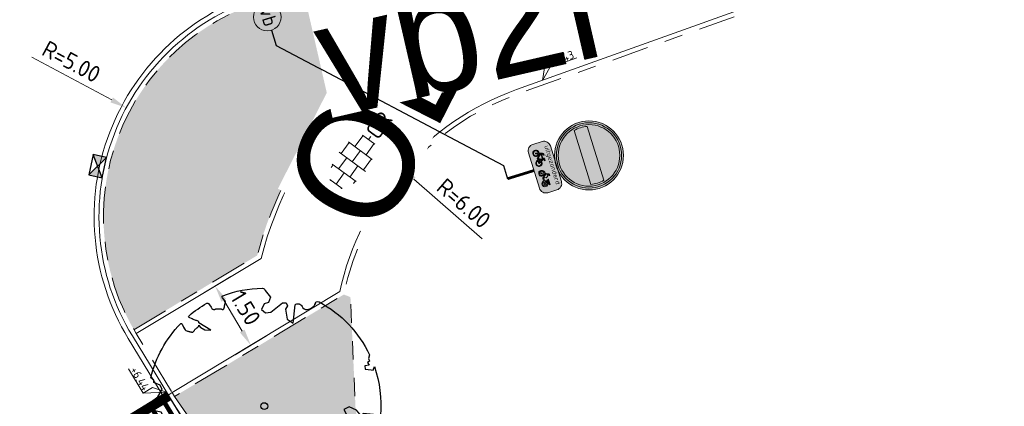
# Model space of a CAD drawing. Header units: metres. Extents: x 155090 to 155676, y 461362 to 461889.
# Tile 91 of 98: x 155244.14 to 155265.56, y 461695.56 to 461703.97. Entities that reach past the tile are written whole.
import ezdxf
from ezdxf.enums import TextEntityAlignment as Align

# ---------------------------------------------------------------- set-up
doc = ezdxf.new("R2018")
doc.units = ezdxf.units.M
doc.linetypes.add('VH-OPSLUITBAND-SO', pattern=[10, 4, -2, 2, -2])
doc.linetypes.add('XX-HIDDEN', pattern=[4, 2, -2])
doc.layers.get('0').update_dxf_attribs({"lineweight": 18})
doc.layers.get('Defpoints').update_dxf_attribs({"lineweight": 18})
for name, color, linetype, lineweight in [('N-WE-GR-BOOM-S', 90, 'Continuous', 25), ('N-WE-IE-MEUBILAIR_WEGMEUBILAIR-S-200', 7, 'Continuous', 25), ('N-WE-IE-MEUBILAIR_WEGMEUBILAIR_PAAL-S-200', 7, 'Continuous', 25), ('N-WE-VH-KANTOPSLUITING-T18', 10, 'Continuous', 18), ('N-WE-VH-KANTOPSLUITING_OPSLUITBAND_100X200-G', 150, 'VH-OPSLUITBAND-SO', 18), ('N-WE-VH-KANTOPSLUITING_VERLOOPBAND-S', 7, 'Continuous', 18), ('N-WE-VH-KANTOPSLUITING_VOORKANT_BAND-G', 50, 'Continuous', 18), ('N-WE-VH-KANTVERHARDING_STREKLAAG-G', 60, 'Continuous', 18), ('N-WE-VH-MATERIAAL_GRENS-G', 7, 'XX-HIDDEN', 18), ('N-WE-VH-VERHARDING_TEGEL-KLEUR-DUN-S', 7, 'Continuous', 18), ('N-WE-VW-MARKERING_SYMBOOL_PLATEAU-S', 7, 'Continuous', 18), ('N-WE-VW-VERKEERSTEKEN_BORD_C-S-200', 7, 'Continuous', 25), ('N-WE-VW-VERKEERSTEKEN_BORD_ONDERBORD-S-200', 7, 'Continuous', 25), ('X-XX-AL-HOOGTELABEL-S', 7, 'Continuous', 18), ('X-XX-AL-M', 7, 'Continuous', 18)]:
    doc.layers.add(name, color=color, linetype=linetype, lineweight=lineweight)
doc.layers.add('N-WE-GR-Groen-A-200', color=7, linetype='Continuous', lineweight=18, true_color=0x52a500)
doc.layers.add('N-WE-RI-HWA_KOLK-S-200', color=150, linetype='Continuous', lineweight=25, true_color=0x007fff)
doc.styles.add('NLCS-ISO', font='NLCS-ISO.ttf')
doc.styles.add('NLCS-ISO-M200-T18', font='NLCS-ISO.ttf', dxfattribs={"height": 0.36})
doc.styles.add('NLCS-RVV-M200-T25', font='NLCS-RVV.ttf')
doc.dimstyles.new('NLCS-M200-T18-PIJL_L2_H2', dxfattribs={"dimscale": 0.2, "dimtxt": 0.36, "dimasz": 1.8, "dimexe": 2, "dimexo": 2, "dimgap": 0.7, "dimtad": 1, "dimzin": 0, "dimdsep": 46, "dimtxsty": 'NLCS-ISO-M200-T18', "dimcen": 0, "dimdle": 2, "dimclrd": 256, "dimclre": 256, "dimclrt": 10, "dimazin": 0, "dimtfac": 1, "dimtofl": 0, "dimtmove": 0, "dimatfit": 3, "dimfxl": 2, "dimfxlon": 1, "dimtfill": 1, "dimtfillclr": 256, "dimtolj": 1, "dimtzin": 0, "dimlwd": -1, "dimlwe": -1, "dimarcsym": 0})

# ---------------------------------------------------------------- blocks, each defined once
blk = doc.blocks.new('*U46')
at = {"lineweight": 9}
for p, q in [((-1.84, 1.5), (-1.5, 1.5)), ((-1.5, -1.6), (-1.5, 1.6)), ((0, -1.78), (0, 1.78)), ((0, 1.5), (1.5, 1.5)), ((1.5, -1.6), (1.5, 1.6)), ((-3.08, 0.75), (-3, 0.75)), ((-3, -0.83), (-3, 0.83)), ((-3, 0), (-1.5, 0)), ((-1.5, 0.75), (0, 0.75)), ((0, 0), (1.5, 0)), ((1.5, 0.75), (3, 0.75)), ((3, -0.83), (3, 0.83)), ((3, 0), (3.39, 0)), ((-3.08, -0.75), (-3, -0.75)), ((-1.5, -0.75), (0, -0.75)), ((1.5, -0.75), (3, -0.75)), ((-1.84, -1.5), (-1.5, -1.5)), ((0, -1.5), (1.5, -1.5))]:
    blk.add_line(p, q, dxfattribs=at)
at = {"style": 'NLCS-ISO'}
blk.add_attdef('FORMAAT', text='', height=1.8, dxfattribs=at).set_placement((-3.18, 0), align=Align.MIDDLE_RIGHT)
blk.add_attdef('KLEUR', text='', height=1.8, dxfattribs=at).set_placement((3.49, 0), align=Align.MIDDLE_LEFT)
blk = doc.blocks.new('*U51')
at = {"lineweight": 30, "flags": 106}
blk.add_attdef('OB', text='', height=0.36, dxfattribs=at).set_placement((0, 0.1), align=Align.BOTTOM_CENTER)
blk = doc.blocks.new('*D81')
at = {"layer": 'Defpoints', "color": 0, "transparency": 16777216}
for p in [(155252.445, 461700.735), (155256.973, 461696.798)]:
    blk.add_point(p, dxfattribs=at)
at = {"layer": 'X-XX-AL-M', "transparency": 16777216}
blk.add_line((155254.205, 461699.205), (155252.716, 461700.499), dxfattribs=at)
blk.add_solid([(155252.756, 461700.544), (155252.677, 461700.453), (155252.445, 461700.735)], dxfattribs=at)
at = {"layer": 'X-XX-AL-M', "color": 10, "transparency": 16777216, "insert": (155253.806, 461699.975), "char_height": 0.36, "attachment_point": 5, "rotation": 318.992, "style": 'NLCS-ISO-M200-T18', "bg_fill": 3, "box_fill_scale": 1.1, "bg_fill_color": 256, "bg_fill_true_color": 13158600, "bg_fill_transparency": 0}
blk.add_mtext('\\A1;R=6.00', dxfattribs=at)
blk = doc.blocks.new('*U234')
at = {"const_width": 0.2}
blk.add_lwpolyline([(4.5, 1.4), (0, 1.4)], dxfattribs=at)
for points in [[(4.5, 1.5), (0, 1.5)], [(4.5, 0), (0, 0)]]:
    blk.add_lwpolyline(points)
at = {"const_width": 0.1, "flags": 128}
for points in [[(0.15, 1.3), (0.15, 1)], [(0.45, 1.3), (0.45, 0.3)], [(0.75, 1.3), (0.75, 1)], [(1.05, 1.3), (1.05, 0.3)], [(1.35, 1.3), (1.35, 1)], [(1.65, 1.3), (1.65, 0.3)], [(1.95, 1.3), (1.95, 1)], [(2.25, 1.3), (2.25, 0.3)], [(2.55, 1.3), (2.55, 1)], [(2.85, 1.3), (2.85, 0.3)], [(3.15, 1.3), (3.15, 1)], [(3.45, 1.3), (3.45, 0.3)], [(3.75, 1.3), (3.75, 1)], [(4.05, 1.3), (4.05, 0.3)], [(4.35, 1.3), (4.35, 1)]]:
    blk.add_lwpolyline(points, dxfattribs=at)
blk = doc.blocks.new('*U15')
at = {"lineweight": 18}
for p, q in [((2.46, 4.47), (0, 0)), ((2.46, 2.07), (2.46, 4.47)), ((0, 0), (2.46, 2.07)), ((8.66, 2.07), (2.46, 2.07))]:
    blk.add_line(p, q, dxfattribs=at)
at = {"lineweight": 18, "style": 'NLCS-ISO'}
blk.add_attdef('...', text='', height=1.8, dxfattribs=at).set_placement((5.56, 1.65), align=Align.BOTTOM_CENTER)
blk = doc.blocks.new('*U345')
at = {"lineweight": 18}
for p, q in [((-2.46, -2.01), (0, 0)), ((0, 0), (-2.46, -4.41)), ((-2.46, -4.41), (-2.46, -2.01)), ((-8.66, -4.41), (-2.46, -4.41))]:
    blk.add_line(p, q, dxfattribs=at)
at = {"lineweight": 18, "style": 'NLCS-ISO'}
blk.add_attdef('...', text='', height=1.8, dxfattribs=at).set_placement((-5.56, -4.83), align=Align.BOTTOM_CENTER)
blk = doc.blocks.new('*D270')
at = {"layer": 'Defpoints', "color": 0, "transparency": 16777216}
for p in [(155247.629, 461697.714), (155249.171, 461696.891), (155248.402, 461696.428)]:
    blk.add_point(p, dxfattribs=at)
at = {"layer": 'X-XX-AL-M', "transparency": 16777216}
for p, q in [((155248.055, 461697.97), (155248.74, 461698.382)), ((155248.583, 461697.868), (155248.985, 461697.199)), ((155248.828, 461696.685), (155249.513, 461697.097))]:
    blk.add_line(p, q, dxfattribs=at)
for points in [[(155248.634, 461697.899), (155248.531, 461697.837), (155248.397, 461698.176)], [(155249.036, 461697.23), (155248.934, 461697.168), (155249.171, 461696.891)]]:
    blk.add_solid(points, dxfattribs=at)
at = {"layer": 'X-XX-AL-M', "color": 10, "transparency": 16777216, "insert": (155249.058, 461697.699), "char_height": 0.36, "attachment_point": 5, "rotation": 301.0346, "style": 'NLCS-ISO-M200-T18', "bg_fill": 3, "box_fill_scale": 1.1, "bg_fill_color": 256, "bg_fill_true_color": 13158600, "bg_fill_transparency": 0}
blk.add_mtext('\\A1;1.50', dxfattribs=at)
blk = doc.blocks.new('N-SVW-VERKEERSTEKEN_BORD_C02-SO')
at = {"true_color": 0xff0000}
h = blk.add_hatch(color=1, dxfattribs=at)
h.dxf.hatch_style = 1
h.paths.add_polyline_path([(-3.75, 0), (-3.55, 0, -1), (3.55, 0), (3.75, 0, 1)])
at = {"true_color": 0xffffff}
h = blk.add_hatch(color=7, dxfattribs=at)
h.dxf.hatch_style = 1
h.paths.add_polyline_path([(3.35, 0), (3.55, 0, 1), (-3.55, 0), (-3.35, 0, -1)])
at = {"true_color": 0xff0000}
h = blk.add_hatch(color=1, dxfattribs=at)
h.dxf.hatch_style = 1
h.paths.add_polyline_path([(-3.35, 0), (-3.15, 0, -0.060174), (-3.06, 0.75), (3.06, 0.75, -0.060174), (3.15, 0), (3.35, 0, 1)])
h = blk.add_hatch(color=1, dxfattribs=at)
h.dxf.hatch_style = 1
h.paths.add_polyline_path([(-3.55, 0), (-3.75, 0, 1), (3.75, 0), (3.55, 0, -1)])
at = {"true_color": 0xffffff}
h = blk.add_hatch(color=7, dxfattribs=at)
h.dxf.hatch_style = 1
h.paths.add_polyline_path([(-3.35, 0), (-3.55, 0, 1), (3.55, 0), (3.35, 0, -1)])
at = {"true_color": 0xff0000}
h = blk.add_hatch(color=1, dxfattribs=at)
h.dxf.hatch_style = 1
h.paths.add_polyline_path([(3.35, 0), (3.15, 0, -0.060174), (3.06, -0.75), (-3.06, -0.75, -0.060174), (-3.15, 0), (-3.35, 0, 1)])
at = {"true_color": 0xffffff}
h = blk.add_hatch(color=7, dxfattribs=at)
h.dxf.hatch_style = 1
h.paths.add_polyline_path([(3.06, -0.75, 0.120784), (3.06, 0.75), (-3.06, 0.75, 0.120784), (-3.06, -0.75)])
at = {"color": 7, "lineweight": 0, "true_color": 0xffffff}
blk.add_lwpolyline([(-3.06, -0.75), (3.06, -0.75, 0.120784), (3.06, 0.75), (-3.06, 0.75, 0.120784)], format="xyb", close=True, dxfattribs=at)
at = {"color": 1, "lineweight": 0, "true_color": 0xff0000}
blk.add_circle((0, 0), 3.75, dxfattribs=at)
at = {"color": 7, "lineweight": 0, "true_color": 0xffffff}
for radius in [3.55, 3.35]:
    blk.add_circle((0, 0), radius, dxfattribs=at)
blk = doc.blocks.new('SVH-VERLOOPBAND_TROTTOIRBAND 130 150X250 HD_OPSLUITBAND 100X200 HD_LINKS_L1000-MM_DYN')
blk.add_lwpolyline([(0, 0.1), (0.1, 0.1), (0.9, 0.15), (1, 0.15), (1, 0), (0, 0)], close=True)
blk.add_lwpolyline([(0.9, 0.02), (1, 0.02), (0.9, 0.02), (0.1, 0)])
blk = doc.blocks.new('*U119')
at = {"lineweight": 30, "flags": 106}
blk.add_attdef('OB', text='', height=0.36, dxfattribs=at).set_placement((0, 0.1), align=Align.BOTTOM_CENTER)
blk = doc.blocks.new('*D309')
at = {"layer": 'Defpoints', "color": 0, "transparency": 16777216}
for p in [(155246.462, 461702.052), (155250.867, 461699.687)]:
    blk.add_point(p, dxfattribs=at)
at = {"layer": 'X-XX-AL-M', "transparency": 16777216}
blk.add_line((155244.408, 461703.156), (155246.145, 461702.223), dxfattribs=at)
blk.add_solid([(155246.173, 461702.276), (155246.117, 461702.17), (155246.462, 461702.052)], dxfattribs=at)
at = {"layer": 'X-XX-AL-M', "color": 10, "transparency": 16777216, "insert": (155245.269, 461703.056), "char_height": 0.36, "attachment_point": 5, "rotation": 331.7603, "style": 'NLCS-ISO-M200-T18', "bg_fill": 3, "box_fill_scale": 1.1, "bg_fill_color": 256, "bg_fill_true_color": 13158600, "bg_fill_transparency": 0}
blk.add_mtext('\\A1;R=5.00', dxfattribs=at)
blk = doc.blocks.new('SGR-BOOM_05')
blk.add_lwpolyline([(0.433, 4.712), (0.441, 4.722), (0.45, 4.731), (0.457, 4.739), (0.465, 4.746), (0.473, 4.754), (0.48, 4.761), (0.487, 4.77), (0.494, 4.779), (0.501, 4.79), (0.508, 4.802), (0.513, 4.817), (0.516, 4.836), (0.517, 4.858), (0.515, 4.885), (0.509, 4.916), (0.475, 5.034, -0.52938), (0.529, 5.099, -0.087139), (2.218, 4.625, -0.372341), (2.284, 4.473), (2.354, 4.119), (2.18, 3.946), (1.992, 3.985), (1.767, 3.817), (1.853, 3.602), (2.086, 3.527), (2.712, 3.671), (2.864, 3.587), (2.85, 3.453), (2.707, 3.365), (2.577, 2.941), (2.743, 2.67), (3.168, 3.347, -0.504641), (3.406, 3.14, 0.331948), (3.544, 2.921, 0.282008), (3.993, 3.004), (3.957, 2.985, -0.512156), (4.163, 2.984, -0.16076), (5.094, -0.056), (4.977, -0.169), (4.976, -0.294), (4.862, -0.315), (4.876, -0.438), (4.698, -0.381), (4.644, -0.519), (4.864, -0.665), (4.933, -0.72), (5.054, -0.599, -0.106371), (4.341, -2.61), (3.705, -2.201), (3.588, -2.282), (3.512, -1.945), (3.286, -1.673), (3.024, -1.676), (3.03, -1.99), (2.83, -2.678), (2.861, -2.809), (3.005, -2.829), (3.93, -3.183, -0.236298), (-0.225, -5.013, 0.159625), (-0.347, -4.77, 0.350802), (-0.315, -4.528, -0.504641), (-0.6, -4.393), (-0.531, -4.17), (-0.647, -3.962), (-0.802, -3.978), (-0.825, -4.144), (-0.942, -4.211), (-1.08, -4.106), (-1.2, -3.475), (-1.291, -3.384), (-1.522, -3.391), (-1.586, -3.665), (-1.68, -3.694), (-1.769, -3.923), (-2.003, -3.798, 0.733583), (-1.918, -3.973, -0.861625), (-1.87, -4.128, 0.279978), (-2.043, -4.393), (-2.036, -4.403, -0.827056), (-2.208, -4.583, -0.116774), (-4.152, -2.556), (-4.114, -2.549), (-4.084, -2.541), (-4.059, -2.531), (-4.039, -2.52), (-4.024, -2.509), (-4.013, -2.498), (-4.004, -2.486), (-3.768, -2.184), (-3.762, -2.173), (-3.758, -2.163), (-3.755, -2.153), (-3.752, -2.143), (-3.748, -2.133), (-3.745, -2.123), (-3.74, -2.111), (-3.735, -2.099), (-3.729, -2.085), (-3.721, -2.071), (-3.713, -2.056), (-3.705, -2.04), (-3.697, -2.024), (-3.689, -2.007), (-3.682, -1.991), (-3.676, -1.975), (-3.671, -1.959), (-3.668, -1.944), (-3.666, -1.929), (-3.665, -1.916), (-3.666, -1.904), (-3.668, -1.893), (-3.671, -1.884), (-3.676, -1.877), (-3.682, -1.872), (-3.69, -1.869), (-3.698, -1.867), (-3.708, -1.866), (-3.718, -1.865), (-3.729, -1.864), (-3.74, -1.863), (-3.752, -1.86), (-3.764, -1.856), (-3.776, -1.85), (-3.788, -1.843), (-3.801, -1.835), (-3.813, -1.826), (-3.826, -1.816), (-3.84, -1.806), (-3.853, -1.796), (-3.866, -1.785), (-3.88, -1.774), (-3.893, -1.762), (-3.907, -1.75), (-4.15, -2.028), (-4.162, -2.015), (-4.173, -2), (-4.183, -1.984), (-4.193, -1.968), (-4.204, -1.951), (-4.219, -1.938), (-4.242, -1.928), (-4.274, -1.924), (-4.319, -1.929), (-4.379, -1.942), (-4.457, -1.967, -0.040997), (-4.791, -1.027), (-4.617, -1.057), (-4.463, -1.156), (-4.38, -1.082), (-4.281, -0.927), (-4.376, -0.782), (-4.323, -0.567), (-4.52, -0.551), (-4.652, -0.423), (-4.892, -0.58, -0.05814), (-4.988, 0.829), (-4.852, 0.802), (-4.298, 0.364), (-4.06, 0.447), (-3.128, 0.693), (-3.049, 1), (-3.409, 1.144), (-3.464, 1.261), (-4.121, 1.584), (-4.136, 1.769), (-4.358, 1.957), (-4.448, 2.14), (-4.297, 2.378), (-3.958, 2.431), (-3.65, 2.633), (-3.646, 2.84), (-3.838, 3.066), (-3.787, 3.162), (-3.863, 3.31, -0.13428), (-1.664, 4.835, -0.541727), (-1.597, 4.783), (-1.608, 4.639), (-1.605, 4.565), (-1.595, 4.508), (-1.579, 4.465), (-1.558, 4.434), (-1.535, 4.41), (-1.511, 4.392), (-1.487, 4.376), (-1.465, 4.359), (-1.446, 4.342), (-1.428, 4.325), (-1.411, 4.309), (-1.395, 4.295), (-1.38, 4.284), (-1.364, 4.276), (-1.347, 4.272), (-1.33, 4.272), (-1.312, 4.277), (-1.292, 4.285), (-1.273, 4.294), (-1.252, 4.305), (-1.232, 4.316), (-1.211, 4.327), (-1.189, 4.336), (-1.168, 4.342), (-1.147, 4.347), (-1.126, 4.35), (-1.105, 4.353), (-1.085, 4.356), (-1.066, 4.36), (-1.048, 4.365), (-1.031, 4.372), (-1.015, 4.382), (-1, 4.394), (-0.986, 4.408), (-0.973, 4.424), (-0.963, 4.324), (-0.94, 4.298), (-0.834, 4.118), (-0.611, 3.996), (-0.927, 4.508), (-0.921, 4.523), (-0.917, 4.539), (-0.915, 4.553), (-0.916, 4.568), (-0.92, 4.583), (-0.927, 4.598), (-0.938, 4.613), (-0.953, 4.629), (-0.972, 4.647), (-0.994, 4.667), (-1.02, 4.691), (-1.05, 4.719), (-1.082, 4.754), (-1.117, 4.795), (-1.199, 4.901, -0.543104), (-1.171, 4.981, -0.046766), (-0.234, 5.117, -0.385168), (-0.182, 5.074), (-0.152, 4.882), (-0.138, 4.822), (-0.121, 4.78), (-0.104, 4.753), (-0.085, 4.737), (-0.066, 4.73), (-0.047, 4.727), (-0.027, 4.726), (-0.009, 4.724), (0.009, 4.72), (0.027, 4.716), (0.044, 4.71), (0.061, 4.704), (0.077, 4.697), (0.093, 4.689), (0.109, 4.682), (0.124, 4.675), (0.139, 4.668), (0.153, 4.66), (0.167, 4.653), (0.18, 4.645), (0.191, 4.638), (0.202, 4.629), (0.211, 4.621), (0.219, 4.611), (0.225, 4.602), (0.231, 4.593), (0.236, 4.584), (0.242, 4.576), (0.247, 4.569), (0.253, 4.564), (0.26, 4.56), (0.269, 4.559), (0.278, 4.56), (0.289, 4.563), (0.3, 4.568), (0.312, 4.574), (0.324, 4.582), (0.336, 4.592), (0.348, 4.603), (0.36, 4.616), (0.371, 4.63), (0.382, 4.644), (0.393, 4.659), (0.404, 4.673), (0.414, 4.687), (0.423, 4.7)], format="xyb", close=True)
blk.add_circle((0, 0), 0.15)
blk = doc.blocks.new('*U565')
at = {"const_width": 0.3, "flags": 128}
blk.add_lwpolyline([(24.49, 19.81), (24.49, 22.81)], dxfattribs=at)
at = {"flags": 128}
blk.add_lwpolyline([(1.5, 0), (3.25, 0), (22.99, 19.81), (24.49, 19.81)], dxfattribs=at)
at = {"lineweight": 18}
blk.add_circle((0, 0), 1.5, dxfattribs=at)
blk = doc.blocks.new('SIE-WEG_PAAL_VERKEERSBORD_DYN-SO')
at = {"color": 0, "linetype": 'ByBlock', "lineweight": 18}
blk.add_circle((0, 0), 1.5, dxfattribs=at)
at = {"color": 0, "linetype": 'ByBlock', "lineweight": 18, "style": 'NLCS-ISO'}
blk.add_text('vb', height=1.5, dxfattribs=at).set_placement((0, 0.13), align=Align.MIDDLE_CENTER)
blk = doc.blocks.new('N-SVW-VERKEERSTEKEN_BORD_ONDERBORD_OB54-SO')
at = {"true_color": 0xffffff}
h = blk.add_hatch(color=7, dxfattribs=at)
h.dxf.hatch_style = 1
edge = h.paths.add_edge_path()
edge.add_line((2.75, -0.52), (2.75, 0.52))
edge.add_arc((2.02, 0.52), 0.726, 0, 90)
edge.add_line((2.02, 1.25), (-2.02, 1.25))
edge.add_arc((-2.02, 0.52), 0.726, 90, 180)
edge.add_line((-2.75, 0.52), (-2.75, -0.52))
edge.add_arc((-2.02, -0.52), 0.726, 180, 270)
edge.add_line((-2.02, -1.25), (2.02, -1.25))
edge.add_arc((2.02, -0.52), 0.726, 270, 360)
at = {"true_color": 0x191919}
h = blk.add_hatch(color=250, dxfattribs=at)
h.dxf.hatch_style = 1
h.paths.add_polyline_path([(-0.82, 0.02), (-0.76, 0.14), (-0.67, 0.14), (-0.67, 0.22), (-0.94, 0.22, 1), (-0.94, 0.14), (-0.84, 0.14), (-0.87, 0.07), (-1.48, 0.07), (-1.43, 0.18, -0.345861), (-1.38, 0.22), (-1.29, 0.22), (-1.29, 0.29), (-1.39, 0.29, 0.334348), (-1.51, 0.2), (-1.63, -0.16, 0.794265), (-1.94, -0.77, 0.4733), (-1.41, -0.66, 0.427471), (-1.56, -0.18), (-1.53, -0.07), (-1.11, -0.53), (-0.95, -0.53, 0.529348), (-0.43, -0.8, 0.476174), (-0.33, -0.27, 0.318009), (-0.72, -0.17)])
h.paths.add_polyline_path([(-1.5, 0), (-0.9, 0), (-1.1, -0.44)], flags=16)
h.paths.add_polyline_path([(-1.59, -0.25, -0.542254), (-1.54, -0.71, -0.632638), (-1.99, -0.5, -0.479903), (-1.66, -0.23), (-1.75, -0.49, 1.053204), (-1.68, -0.51)], flags=16)
h.paths.add_polyline_path([(-0.86, -0.07), (-0.78, -0.2, 0.234167), (-0.95, -0.46), (-1.03, -0.46)], flags=16)
h.paths.add_polyline_path([(-0.75, -0.27), (-0.65, -0.46), (-0.87, -0.46, -0.216058)], flags=16)
h.paths.add_polyline_path([(-0.87, -0.53), (-0.59, -0.53, 0.566151), (-0.56, -0.48), (-0.69, -0.24, -0.564261), (-0.32, -0.54, -0.396488), (-0.62, -0.77, -0.350134)], flags=16)
h = blk.add_hatch(color=250, dxfattribs=at)
h.dxf.hatch_style = 1
h.paths.add_polyline_path([(1.13, -0.17), (1.05, -0.03, 0.255306), (1.02, -0.01), (0.83, -0.01), (0.88, 0.1, -0.318303), (0.94, 0.14), (1.04, 0.14), (1.04, 0.24), (0.91, 0.24, 0.321327), (0.81, 0.18), (0.62, -0.23), (0.56, -0.22), (0.56, -0.14, 0.106802), (0.39, -0.18), (0.42, -0.25, 0.671062), (0.39, -0.83, 0.948349), (0.72, -0.27), (0.78, -0.12), (1.04, -0.55, 0.259153), (1.11, -0.59), (1.4, -0.59, 0.931549), (2.04, -0.54, 0.922827), (1.41, -0.49), (1.16, -0.49, -0.255465), (1.1, -0.46), (1.06, -0.39), (1.14, -0.21, 0.249583)])
h.paths.add_polyline_path([(0.46, -0.74, -0.929509), (0.59, -0.32), (0.49, -0.53, 1), (0.58, -0.57), (0.68, -0.36, -0.86337)], flags=16)
h.paths.add_polyline_path([(1.94, -0.53, -0.929509), (1.51, -0.59), (1.74, -0.59, 1), (1.74, -0.49), (1.51, -0.49, -0.86337)], flags=16)
h = blk.add_hatch(color=250, dxfattribs=at)
h.dxf.hatch_style = 1
h.paths.add_polyline_path([(1.7, -0.14), (1.96, -0.14), (1.96, -0.01), (1.4, -0.01, 0.572156), (1.37, -0.07), (1.43, -0.21, 0.436321), (1.48, -0.22, -0.140127)])
at = {"color": 250, "lineweight": 0, "true_color": 0x191919}
for points in [[(2.75, -0.52), (2.75, 0.52, 0.414214), (2.02, 1.25), (-2.02, 1.25, 0.414214), (-2.75, 0.52), (-2.75, -0.52, 0.414214), (-2.02, -1.25), (2.02, -1.25, 0.414214)], [(-0.82, 0.02), (-0.76, 0.14), (-0.67, 0.14), (-0.67, 0.22), (-0.94, 0.22, 1), (-0.94, 0.14), (-0.84, 0.14), (-0.87, 0.07), (-1.48, 0.07), (-1.43, 0.18, -0.345861), (-1.38, 0.22), (-1.29, 0.22), (-1.29, 0.29), (-1.39, 0.29, 0.334348), (-1.51, 0.2), (-1.63, -0.16, 0.794265), (-1.94, -0.77, 0.4733), (-1.41, -0.66, 0.427471), (-1.56, -0.18), (-1.53, -0.07), (-1.11, -0.53), (-0.95, -0.53, 0.529348), (-0.43, -0.8, 0.476174), (-0.33, -0.27, 0.318009), (-0.72, -0.17)], [(1.41, -0.49, -0.922827), (2.04, -0.54, -0.931549), (1.4, -0.59), (1.11, -0.59, -0.259153), (1.04, -0.55), (0.78, -0.12), (0.72, -0.27, -0.948349), (0.39, -0.83, -0.671062), (0.42, -0.25), (0.39, -0.18, -0.106802), (0.56, -0.14), (0.56, -0.22), (0.62, -0.23), (0.81, 0.18, -0.321327), (0.91, 0.24), (1.04, 0.24), (1.04, 0.14), (0.94, 0.14, 0.318303), (0.88, 0.1), (0.83, -0.01), (1.02, -0.01, -0.265598), (1.05, -0.03), (1.13, -0.17, -0.249583), (1.14, -0.21), (1.06, -0.39), (1.1, -0.46, 0.255465), (1.16, -0.49)], [(-1.59, -0.25, -0.542254), (-1.54, -0.71, -0.632638), (-1.99, -0.5, -0.479903), (-1.66, -0.23), (-1.75, -0.49, 1.053204), (-1.68, -0.51)], [(-0.86, -0.07), (-1.03, -0.46), (-0.95, -0.46, -0.234167), (-0.78, -0.2)], [(-0.69, -0.24, -0.564261), (-0.32, -0.54, -0.396488), (-0.62, -0.77, -0.350134), (-0.87, -0.53), (-0.59, -0.53, 0.566151), (-0.56, -0.48)], [(-0.65, -0.46), (-0.75, -0.27, 0.216058), (-0.87, -0.46)], [(0.68, -0.36, -0.86337), (0.46, -0.74, -0.929509), (0.59, -0.32), (0.49, -0.53, 1), (0.58, -0.57)], [(1.96, -0.01), (1.4, -0.01, 0.526528), (1.37, -0.07), (1.43, -0.21, 0.485649), (1.49, -0.22, -0.136609), (1.7, -0.14), (1.96, -0.14)], [(1.51, -0.49, -0.86337), (1.94, -0.53, -0.929509), (1.51, -0.59), (1.74, -0.59, 1), (1.74, -0.49)]]:
    blk.add_lwpolyline(points, format="xyb", close=True, dxfattribs=at)
blk.add_lwpolyline([(-0.9, 0), (-1.5, 0), (-1.1, -0.44)], close=True, dxfattribs=at)
at = {"color": 250, "true_color": 0x191919, "style": 'NLCS-RVV-M200-T25'}
blk.add_text('uitgezonderd', height=0.5, dxfattribs=at).set_placement((0, 0.6), align=Align.CENTER)
blk = doc.blocks.new('SRI-KOLK_STRAAT-SO')
h = blk.add_hatch(color=256)
h.dxf.hatch_style = 1
h.paths.add_polyline_path([(-1.125, 1.5), (-1.125, 0), (0, 0.75)])
h.paths.add_polyline_path([(1.125, 1.5), (0, 0.75), (1.125, 0)])
for p, q in [((-1.125, 0), (1.125, 1.5)), ((1.125, 0), (-1.125, 1.5))]:
    blk.add_line(p, q)
blk.add_lwpolyline([(-1.125, 0), (1.125, 0), (1.125, 1.5), (-1.125, 1.5)], close=True)

msp = doc.modelspace()

# ---------------------------------------------------------------- hatches: boundary and pattern name
at = {"layer": 'N-WE-GR-Groen-A-200', "true_color": 0x7fff00, "transparency": 33554585}
h = msp.add_hatch(color=70, dxfattribs=at)
h.dxf.hatch_style = 1
edge = h.paths.add_edge_path()
edge.add_arc((155257.054, 461696.722), 8.028, 109.9954, 109.9965)
edge.add_line((155254.309, 461704.266), (155254.775, 461704.431))
edge.add_line((155254.775, 461704.431), (155254.321, 461705.718))
edge.add_line((155254.321, 461705.718), (155253.54, 461705.539))
edge.add_line((155253.54, 461705.539), (155250.702, 461704.697))
edge.add_line((155250.702, 461704.697), (155249.921, 461704.517))
edge.add_line((155249.921, 461704.517), (155249.473, 461704.384))
edge.add_arc((155250.867, 461699.687), 4.9, 106.5271, 210.1099)
edge.add_line((155246.628, 461697.228), (155249.311, 461698.843))
edge.add_arc((155256.852, 461696.908), 7.785, 109.0673, 165.6105, ccw=False)
h = msp.add_hatch(color=70, dxfattribs=at)
h.dxf.hatch_style = 1
h.paths.add_polyline_path([(155251.738, 461693.867), (155251.564, 461694.69), (155251.45, 461695.524), (155251.339, 461697.937), (155251.195, 461697.992), (155247.51, 461695.775), (155247.51, 461695.775), (155247.968, 461695.117), (155248.02, 461695.031), (155256.438, 461681.176), (155257.496, 461679.435), (155257.727, 461678.735), (155257.931, 461677.96), (155257.962, 461677.865), (155259.422, 461678.741), (155259.977, 461677.816), (155260.73, 461676.562), (155261.864, 461677.244)])

# ---------------------------------------------------------------- linework, layer by layer
at = {"layer": 'N-WE-VH-KANTOPSLUITING_OPSLUITBAND_100X200-G', "ltscale": 0.2, "flags": 128}
for points in [[(155308.861, 461713.177), (155307.456, 461715.391, 0.350459), (155299.309, 461718.19), (155254.987, 461702.354, 0.26169), (155251.195, 461697.992), (155247.51, 461695.775)], [(155246.628, 461697.228), (155249.311, 461698.843, -0.251854), (155254.309, 461704.266), (155254.775, 461704.431), (155254.321, 461705.718)], [(155249.825, 461704.489), (155249.473, 461704.384, 0.491804), (155246.679, 461697.142), (155247.458, 461695.86)]]:
    msp.add_lwpolyline(points, format="xyb", dxfattribs=at)
at = {"layer": 'N-WE-VH-KANTOPSLUITING_VOORKANT_BAND-G', "ltscale": 0.2, "flags": 128}
for points in [[(155300.978, 461722.397), (155271.812, 461711.976), (155258.241, 461707.127, -0.01368), (155257.019, 461706.727), (155249.445, 461704.48, 0.491804), (155246.594, 461697.091), (155256.309, 461681.098)], [(155308.945, 461713.231), (155307.54, 461715.444, 0.350459), (155299.275, 461718.284), (155254.954, 461702.448, 0.259735), (155251.106, 461698.055), (155247.458, 461695.86)], [(155246.679, 461697.142), (155249.398, 461698.778, -0.25328), (155254.342, 461704.172), (155254.902, 461704.37), (155254.417, 461705.747)]]:
    msp.add_lwpolyline(points, format="xyb", dxfattribs=at)
at = {"layer": 'N-WE-VH-KANTVERHARDING_STREKLAAG-G', "ltscale": 0.2, "flags": 128}
msp.add_lwpolyline([(155249.415, 461704.581, 0.491804), (155246.504, 461697.036), (155247.299, 461695.728)], format="xyb", dxfattribs=at)
at = {"layer": 'N-WE-VH-MATERIAAL_GRENS-G', "ltscale": 0.2, "flags": 128}
msp.add_lwpolyline([(155263.63, 461674.345), (155251.738, 461693.867), (155251.564, 461694.69), (155251.45, 461695.524), (155251.339, 461697.937), (155251.195, 461697.992)], dxfattribs=at)

# ---------------------------------------------------------------- block references
at = {"layer": 'N-WE-VH-KANTOPSLUITING-T18'}
ref = msp.add_blockref('*U51', (155249.827, 461700.257), dxfattribs=dict(at, xscale=0.7500000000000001, yscale=0.7500000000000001, zscale=0.7500000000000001, rotation=62.9884624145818))
lines = msp.add_mtext('OB10', dxfattribs={"layer": '0', "insert": (155249.76, 461700.291), "char_height": 2.5, "attachment_point": 1, "rotation": 62.9885, "bg_fill": 3, "box_fill_scale": 1, "bg_fill_color": 256, "bg_fill_transparency": 0})
ref.add_attrib('OB', '', (155249.76, 461700.291), dxfattribs={"flags": 60}).embed_mtext(lines)
ref = msp.add_blockref('*U119', (155250.405, 461704.197), dxfattribs=dict(at, xscale=0.7500000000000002, yscale=0.7500000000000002, zscale=0.7500000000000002, rotation=12.95077526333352))
lines = msp.add_mtext('vb2r', dxfattribs={"layer": '0', "insert": (155250.389, 461704.271), "char_height": 2.5, "attachment_point": 1, "rotation": 12.9508, "bg_fill": 3, "box_fill_scale": 1, "bg_fill_color": 256, "bg_fill_transparency": 0})
ref.add_attrib('OB', '', (155250.389, 461704.271), dxfattribs={"flags": 20}).embed_mtext(lines)
at = {"layer": 'N-WE-VH-KANTOPSLUITING_VERLOOPBAND-S', "rotation": 301.2796966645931}
msp.add_blockref('SVH-VERLOOPBAND_TROTTOIRBAND 130 150X250 HD_OPSLUITBAND 100X200 HD_LINKS_L1000-MM_DYN', (155247.373, 461695.808), dxfattribs=at)
at = {"layer": 'N-WE-VH-VERHARDING_TEGEL-KLEUR-DUN-S'}
ref = msp.add_blockref('*U46', (155251.38, 461700.878), dxfattribs=dict(at, xscale=0.2000000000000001, yscale=0.2000000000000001, zscale=0.2000000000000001, rotation=53.85383427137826))
ref.add_attrib('KLEUR', 'GR', dxfattribs={"layer": '0', "height": 0.36, "rotation": 53.8538, "style": 'NLCS-ISO'}).set_placement((155251.793, 461701.443), align=Align.MIDDLE_LEFT)
at = {"layer": 'N-WE-VW-MARKERING_SYMBOOL_PLATEAU-S', "lineweight": 0, "rotation": 31.37394537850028}
msp.add_blockref('*U234', (155244.273, 461692.243), dxfattribs=at)
at = {"layer": 'N-WE-VW-VERKEERSTEKEN_BORD_C-S-200', "xscale": 0.2, "yscale": 0.2, "zscale": 0.2, "rotation": 287.1983791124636}
msp.add_blockref('N-SVW-VERKEERSTEKEN_BORD_C02-SO', (155256.529, 461701.017), dxfattribs=at)
at = {"layer": 'X-XX-AL-HOOGTELABEL-S', "xscale": 0.1, "yscale": 0.1, "zscale": 0.1}
for name, p, rotation, values in [('*U15', (155255.517, 461702.649), 19.6622213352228, {'...': '+6.43'}), ('*U345', (155247.336, 461695.868), 301.3739453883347, {'...': '+6.44'})]:
    msp.add_blockref(name, p, dxfattribs=dict(at, rotation=rotation)).add_auto_attribs(values)

# ---------------------------------------------------------------- next in the draw order: dimensions: what is measured, and where the dimension line sits
at = {"layer": 'X-XX-AL-M'}
dim = msp.add_radius_dim(center=(155250.867, 461699.687), mpoint=(155246.462, 461702.052), dimstyle='NLCS-M200-T18-PIJL_L2_H2', override={"dimpost": 'R=<>', "dimtxsty": 'NLCS-ISO-M200-T18', "dimtfill": 1}, dxfattribs=at)
dim.commit()
dim.dimension.update_dxf_attribs({"geometry": '*D309', "text_midpoint": (155245.269, 461703.056)})
dim = msp.add_aligned_dim(p1=(155247.629, 461697.714), p2=(155248.402, 461696.428), distance=0.897, dimstyle='NLCS-M200-T18-PIJL_L2_H2', override={"dimtxsty": 'NLCS-ISO-M200-T18', "dimtfill": 1}, dxfattribs=at)
dim.commit()
dim.dimension.update_dxf_attribs({"geometry": '*D270', "text_midpoint": (155249.058, 461697.699)})

# ---------------------------------------------------------------- next in the draw order: block references
at = {"layer": 'N-WE-GR-BOOM-S', "xscale": 0.5, "yscale": 0.5, "zscale": 0.5, "rotation": 26.5502593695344}
msp.add_blockref('SGR-BOOM_05', (155249.465, 461695.566), dxfattribs=at)
at = {"layer": 'N-WE-IE-MEUBILAIR_WEGMEUBILAIR_PAAL-S-200', "xscale": 0.2, "yscale": 0.2, "zscale": 0.2, "rotation": 287.1199999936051}
msp.add_blockref('SIE-WEG_PAAL_VERKEERSBORD_DYN-SO', (155249.53, 461704.026), dxfattribs=at)
at = {"layer": 'N-WE-RI-HWA_KOLK-S-200', "xscale": 0.2, "yscale": 0.2, "zscale": 0.2, "rotation": 77.69968988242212}
msp.add_blockref('SRI-KOLK_STRAAT-SO', (155245.987, 461700.75), dxfattribs=at)

# ---------------------------------------------------------------- next in the draw order: dimensions: what is measured, and where the dimension line sits
at = {"layer": 'X-XX-AL-M'}
dim = msp.add_radius_dim(center=(155256.973, 461696.798), mpoint=(155252.445, 461700.735), dimstyle='NLCS-M200-T18-PIJL_L2_H2', override={"dimpost": 'R=<>'}, dxfattribs=at)
dim.commit()
dim.dimension.update_dxf_attribs({"geometry": '*D81', "text_midpoint": (155253.596, 461699.733), "dimtype": 164})

# ---------------------------------------------------------------- next in the draw order: block references
at = {"layer": 'N-WE-IE-MEUBILAIR_WEGMEUBILAIR-S-200', "xscale": 0.2, "yscale": 0.2, "zscale": 0.2, "rotation": 287.12}
msp.add_blockref('*U565', (155249.53, 461704.026), dxfattribs=at)
at = {"layer": 'N-WE-VW-VERKEERSTEKEN_BORD_ONDERBORD-S-200', "xscale": 0.2, "yscale": 0.2, "zscale": 0.2, "rotation": 287.1199999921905}
msp.add_blockref('N-SVW-VERKEERSTEKEN_BORD_ONDERBORD_OB54-SO', (155255.571, 461700.762), dxfattribs=at)

doc.saveas('drawing.dxf')
